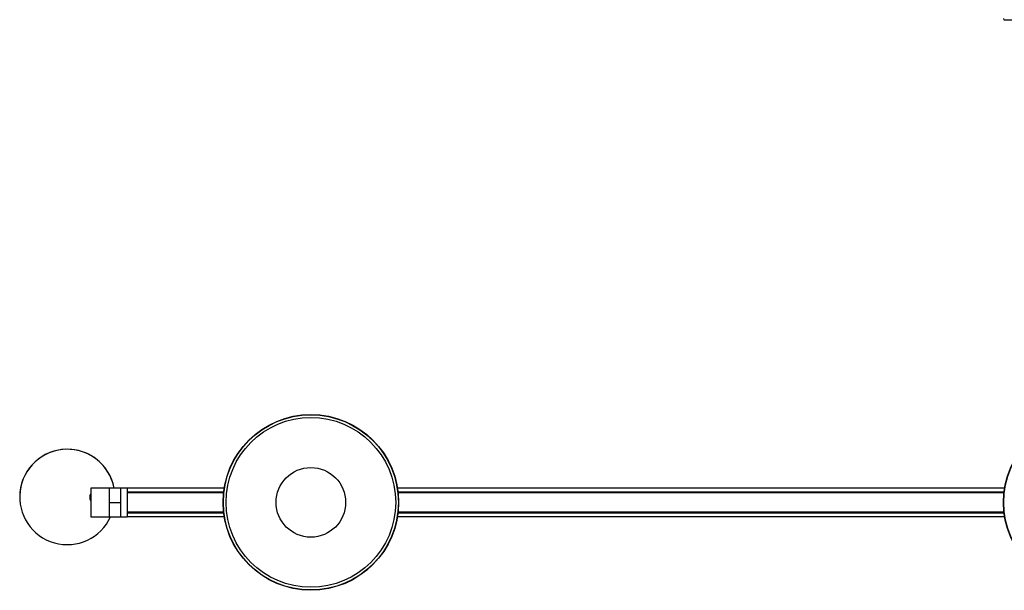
# Model space of a CAD drawing. Header units: millimetres. Extents: x 1041 to 2596, y 431 to 1570.
# Tile 1 of 7: x 1041 to 1899, y 431 to 927. Entities that reach past the tile are written whole.
import ezdxf

# ---------------------------------------------------------------- set-up
doc = ezdxf.new("R2010")
doc.units = ezdxf.units.MM

msp = doc.modelspace()

# ---------------------------------------------------------------- linework, layer by layer
at = {"color": 7, "linetype": 'Continuous', "lineweight": 25}
for p, q in [((1897.81, 928.5), (1898.06, 927.48)), ((1898.06, 927.48), (2050.56, 927.48)), ((1118.46, 519.89), (1102.61, 519.89)), ((1102.61, 519.89), (1102.61, 494.89)), ((1128.46, 519.89), (1118.46, 519.89)), ((1118.46, 519.89), (1118.46, 494.89)), ((1118.46, 519.89), (1118.46, 506.86)), ((1128.46, 519.89), (1128.46, 506.86)), ((1134.31, 519.89), (1128.46, 519.89)), ((1128.46, 519.89), (1128.46, 494.89)), ((1134.31, 519.89), (1134.31, 494.89)), ((1218.8, 519.64), (1134.31, 519.64)), ((1134.31, 516.5), (1218.35, 516.5)), ((1218.33, 516.35), (1134.31, 516.35)), ((1134.31, 516.34), (1218.33, 516.34)), ((1218.31, 516.14), (1134.31, 516.14)), ((1134.31, 515.94), (1218.29, 515.94)), ((1218.27, 515.78), (1134.31, 515.78)), ((1898.8, 519.64), (1369.83, 519.64)), ((1370.27, 516.5), (1898.35, 516.5)), ((1898.33, 516.35), (1370.29, 516.35)), ((1370.29, 516.34), (1898.33, 516.34)), ((1898.31, 516.14), (1370.31, 516.14)), ((1370.34, 515.94), (1898.29, 515.94)), ((1898.27, 515.78), (1370.35, 515.78)), ((1040.61, 512.14), (1040.61, 512.13)), ((1101.61, 511.87), (1101.61, 511.86)), ((1128.46, 506.86), (1118.46, 506.86)), ((1118.46, 506.86), (1118.46, 494.89)), ((1128.46, 506.86), (1128.46, 505.45)), ((1134.31, 498.99), (1218.27, 498.99)), ((1218.29, 498.84), (1134.31, 498.84)), ((1134.31, 498.64), (1218.31, 498.64)), ((1218.33, 498.44), (1134.31, 498.44)), ((1134.31, 498.43), (1218.33, 498.43)), ((1218.35, 498.28), (1134.31, 498.28)), ((1898.35, 498.28), (1370.27, 498.28)), ((1898.33, 498.44), (1370.29, 498.44)), ((1370.29, 498.43), (1898.33, 498.43)), ((1370.31, 498.64), (1898.31, 498.64)), ((1898.29, 498.84), (1370.34, 498.84)), ((1370.35, 498.99), (1898.27, 498.99)), ((1102.61, 494.89), (1118.46, 494.89)), ((1118.46, 494.89), (1128.46, 494.89)), ((1128.46, 494.89), (1134.31, 494.89)), ((1134.31, 495.14), (1218.8, 495.14)), ((1369.83, 495.14), (1898.8, 495.14))]:
    msp.add_line(p, q, dxfattribs=at)
for centre, radius in [((1294.31, 507.39), 76.5), ((1294.31, 507.39), 76.25), ((1974.31, 507.39), 76.5), ((1974.31, 507.39), 76.25), ((1294.31, 507.39), 73.89), ((1294.31, 507.39), 30.3)]:
    msp.add_circle(centre, radius, dxfattribs=at)
for centre, radius, start, end in [((1082.11, 512.14), 41.5, 10.75436, 179.99803), ((1082.11, 512.13), 41.5, 10.77095, 335.44661), ((1107.11, 511.87), 5.5, 144.902, 179.99991), ((1107.11, 511.86), 5.5, 144.90202, 215.09798)]:
    msp.add_arc(centre, radius, start, end, dxfattribs=at)

doc.saveas('drawing.dxf')
